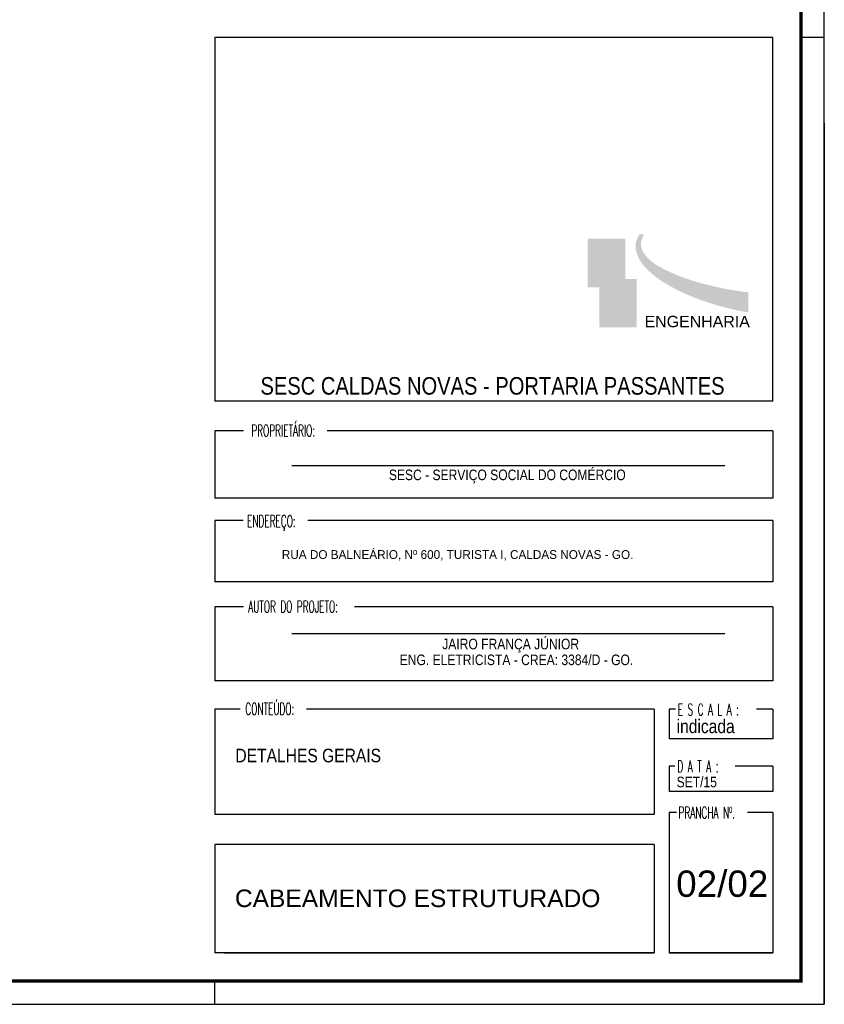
# Model space of a CAD drawing. Extents: x 45.9 to 96.9, y -282.3 to -252.9.
# Tile 15 of 17: x 85.2 to 96.9, y -282.3 to -268. Entities that reach past the tile are written whole.
import ezdxf

# ---------------------------------------------------------------- set-up
doc = ezdxf.new("R2010")
doc.units = 0
doc.header["$MEASUREMENT"] = 0
doc.layers.get('0').update_dxf_attribs({"linetype": 'CONTINUOUS'})
doc.layers.add('01', color=7, linetype='CONTINUOUS', lineweight=20)
for name, color, linetype in [('CARIMBO', 8, 'CONTINUOUS'), ('PRANCHA', 8, 'CONTINUOUS'), ('XX-FOLHA', 8, 'CONTINUOUS')]:
    doc.layers.add(name, color=color, linetype=linetype)
doc.styles.add('ARIAL', font='ARIAL.TTF')
doc.styles.add('ARIAL NARROW', font='ARIALN.TTF', dxfattribs={"width": 0.7})
doc.styles.add('AVANTG MD', font='txt')
doc.styles.add('ROMANS', font='romans')

# ---------------------------------------------------------------- blocks, each defined once
blk = doc.blocks.new('A1 1-50')
at = {"layer": 'CARIMBO', "true_color": 0x7c8b9a}
h = blk.add_hatch(color=252, dxfattribs=at)
h.paths.add_polyline_path([(3833.651, 253.798), (3833.651, 253.095), (3833.819, 253.095), (3833.819, 253.217), (3834.179, 253.217), (3834.192, 253.217), (3834.192, 253.798)])
edge = h.paths.add_edge_path(flags=16)
edge.add_spline(control_points=[(3833.722, 253.296), (3833.749, 253.283), (3833.791, 253.267), (3833.845, 253.253), (3833.933, 253.296), (3833.967, 253.376), (3833.966, 253.485), (3833.971, 253.643), (3833.968, 253.718)], knot_values=[0.400702, 0.400702, 0.400702, 0.400702, 0.87075, 1.98827, 3.128187, 4.348011, 5.428169, 9.131651, 9.131651, 9.131651, 9.131651], degree=3, periodic=0)
edge.add_line((3833.968, 253.718), (3834.008, 253.718))
edge.add_spline(control_points=[(3834.008, 253.718), (3834.012, 253.642), (3834.006, 253.483), (3834.012, 253.374), (3833.98, 253.295), (3833.884, 253.221), (3833.802, 253.23), (3833.746, 253.247), (3833.7, 253.276)], knot_values=[0.400702, 0.400702, 0.400702, 0.400702, 4.104184, 5.184342, 6.404166, 7.544083, 8.661604, 9.131651, 9.131651, 9.131651, 9.131651], degree=3, periodic=0)
edge.add_line((3833.7, 253.276), (3833.722, 253.296))
at = {"layer": 'CARIMBO', "true_color": 0x5b605f}
h = blk.add_hatch(color=251, dxfattribs=at)
edge = h.paths.add_edge_path()
edge.add_spline(control_points=[(3834.399, 253.862), (3834.322, 253.74), (3834.366, 253.507), (3834.555, 253.301), (3834.757, 253.152), (3835.078, 252.987), (3835.447, 252.851), (3835.762, 252.766), (3835.978, 252.729)], knot_values=[0.000717, 0.000717, 0.000717, 0.000717, 1.732448, 4.519062, 9.146683, 14.141697, 19.075043, 26.764517, 26.764517, 26.764517, 26.764517], degree=3, periodic=0)
edge.add_line((3835.978, 252.729), (3835.978, 253.022))
edge.add_spline(control_points=[(3835.978, 253.022), (3835.781, 253.043), (3835.489, 253.1), (3835.085, 253.21), (3834.77, 253.342), (3834.517, 253.488), (3834.394, 253.699), (3834.437, 253.801), (3834.465, 253.862)], knot_values=[0.001442, 0.001442, 0.001442, 0.001442, 7.690709, 12.624056, 17.61907, 22.246691, 25.033305, 26.764311, 26.764311, 26.764311, 26.764311], degree=3, periodic=0)
edge.add_line((3834.465, 253.862), (3834.399, 253.862))
at = {"layer": 'CARIMBO'}
h = blk.add_hatch(color=40, dxfattribs=at)
edge = h.paths.add_edge_path()
edge.add_spline(control_points=[(3833.968, 253.718), (3833.971, 253.643), (3833.966, 253.485), (3833.967, 253.376), (3833.933, 253.296), (3833.845, 253.253), (3833.791, 253.267), (3833.749, 253.283), (3833.722, 253.296)], knot_values=[0.400702, 0.400702, 0.400702, 0.400702, 4.104184, 5.184342, 6.404166, 7.544083, 8.661604, 9.131651, 9.131651, 9.131651, 9.131651], degree=3, periodic=0)
edge.add_line((3833.722, 253.296), (3833.7, 253.276))
edge.add_spline(control_points=[(3833.7, 253.276), (3833.746, 253.247), (3833.802, 253.23), (3833.884, 253.221), (3833.98, 253.295), (3834.012, 253.374), (3834.006, 253.483), (3834.012, 253.642), (3834.008, 253.718)], knot_values=[0.400702, 0.400702, 0.400702, 0.400702, 0.87075, 1.98827, 3.128187, 4.348011, 5.428169, 9.131651, 9.131651, 9.131651, 9.131651], degree=3, periodic=0)
edge.add_line((3834.008, 253.718), (3833.968, 253.718))
at = {"layer": 'CARIMBO', "true_color": 0x85a9b1}
h = blk.add_hatch(color=253, dxfattribs=at)
h.paths.add_polyline_path([(3834.359, 253.217), (3834.179, 253.217), (3833.819, 253.217), (3833.819, 252.515), (3834.359, 252.515)])
h.paths.add_polyline_path([(3834.228, 253.032), (3834.217, 253.01), (3833.986, 253.004), (3833.988, 252.852), (3834.205, 252.852), (3834.188, 252.828), (3833.988, 252.824), (3833.986, 252.602), (3833.948, 252.604), (3833.95, 252.815), (3833.895, 252.813), (3833.895, 252.85), (3833.95, 252.85), (3833.948, 252.997), (3833.915, 252.995), (3833.915, 253.033)], flags=16)
at = {"layer": 'CARIMBO'}
blk.add_hatch(color=40, dxfattribs=at).paths.add_polyline_path([(3833.95, 252.85), (3833.895, 252.85), (3833.895, 252.813), (3833.95, 252.815), (3833.948, 252.604), (3833.986, 252.602), (3833.988, 252.824), (3834.188, 252.828), (3834.205, 252.852), (3833.988, 252.852), (3833.986, 253.004), (3834.217, 253.01), (3834.228, 253.032), (3833.915, 253.033), (3833.915, 252.995), (3833.948, 252.997)])
for p, q in [((3828.248, 256.714), (3828.248, 251.443)), ((3836.33, 256.714), (3828.248, 256.714)), ((3836.33, 251.443), (3836.33, 256.714)), ((3836.33, 251.443), (3828.248, 251.443)), ((3828.662, 251.014), (3828.248, 251.014)), ((3828.248, 251.014), (3828.248, 250.038)), ((3836.33, 251.014), (3829.875, 251.014)), ((3836.33, 251.014), (3836.33, 250.038)), ((3835.637, 250.508), (3829.361, 250.508)), ((3836.33, 250.038), (3828.248, 250.038)), ((3828.248, 249.713), (3828.248, 248.824)), ((3828.656, 249.713), (3828.248, 249.713)), ((3836.33, 249.713), (3829.593, 249.713)), ((3836.33, 249.713), (3836.33, 248.824)), ((3836.33, 248.824), (3828.248, 248.824)), ((3828.248, 248.464), (3828.248, 247.391)), ((3828.662, 248.464), (3828.248, 248.464)), ((3836.33, 248.464), (3830.273, 248.464)), ((3836.33, 248.464), (3836.33, 247.391)), ((3835.637, 248.073), (3829.361, 248.073)), ((3836.33, 247.391), (3828.248, 247.391)), ((3828.248, 246.979), (3828.248, 245.455)), ((3828.616, 246.979), (3828.248, 246.979)), ((3834.613, 246.979), (3829.575, 246.979)), ((3834.613, 246.979), (3834.613, 245.455)), ((3834.827, 246.979), (3834.827, 246.55)), ((3834.92, 246.979), (3834.827, 246.979)), ((3836.33, 246.979), (3836.092, 246.979)), ((3836.33, 246.979), (3836.33, 246.55)), ((3836.33, 246.55), (3834.827, 246.55)), ((3834.827, 246.155), (3834.827, 245.785)), ((3834.911, 246.155), (3834.827, 246.155)), ((3836.33, 246.155), (3835.785, 246.155)), ((3836.33, 246.155), (3836.33, 245.785)), ((3836.33, 245.785), (3834.827, 245.785)), ((3834.613, 245.455), (3828.248, 245.455)), ((3834.613, 245.455), (3829.936, 245.455)), ((3834.827, 245.483), (3834.827, 243.449)), ((3834.934, 245.483), (3834.827, 245.483)), ((3836.33, 245.483), (3835.966, 245.483)), ((3836.33, 245.483), (3836.33, 243.449)), ((3836.33, 245.483), (3836.33, 243.449)), ((3828.248, 245.017), (3828.248, 243.449)), ((3834.613, 245.017), (3828.248, 245.017)), ((3834.613, 245.017), (3834.613, 243.449)), ((3834.613, 243.449), (3828.248, 243.449)), ((3828.388, 243.449), (3834.613, 243.449)), ((3834.827, 243.449), (3836.33, 243.449)), ((3836.33, 243.449), (3834.827, 243.449))]:
    blk.add_line(p, q, dxfattribs=at)
at = {"layer": 'PRANCHA'}
for p, q in [((3837.076, 242.703), (3837.076, 272.078)), ((3837.076, 256.714), (3836.739, 256.714)), ((3828.248, 242.703), (3828.248, 243.04)), ((3828.248, 242.703), (3828.248, 243.04)), ((3794.895, 242.703), (3837.076, 242.703))]:
    blk.add_line(p, q, dxfattribs=at)
at = {"layer": 'PRANCHA', "const_width": 0.0506}
blk.add_lwpolyline([(3795.739, 271.74), (3795.739, 243.04), (3836.739, 243.04), (3836.739, 271.74), (3795.739, 271.74)], dxfattribs=at)
at = {"layer": 'XX-FOLHA'}
blk.add_line((3837.076, 255.474), (3837.076, 242.703), dxfattribs=at)
at = {"color": 7, "insert": (3834.473, 252.681), "char_height": 0.1651, "width": 0.17766, "attachment_point": 1, "style": 'ARIAL'}
blk.add_mtext('ENGENHARIA', dxfattribs=at)
at = {"layer": 'CARIMBO', "style": 'ROMANS', "width": 0.55}
for s, p in [('PROPRIETÁRIO:', (3828.777, 250.932)), ('ENDEREÇO:', (3828.714, 249.62)), ('AUTOR DO PROJETO:', (3828.731, 248.381)), ('CONTEÚDO:', (3828.69, 246.898)), ('E S C A L A :', (3834.954, 246.888)), ('D A T A :', (3834.949, 246.065)), ('PRANCHA Nº.', (3834.965, 245.395))]:
    blk.add_text(s, height=0.1718, dxfattribs=at).set_placement(p)
at = {"layer": 'CARIMBO', "color": 4, "style": 'ARIAL NARROW'}
for s, p in [('JAIRO FRANÇA JÚNIOR', (3831.542, 247.848)), ('ENG. ELETRICISTA - CREA: 3384/D - GO.', (3830.926, 247.619))]:
    blk.add_text(s, height=0.15272, dxfattribs=at).set_placement(p)
at = {"layer": 'CARIMBO', "style": 'ARIAL NARROW'}
blk.add_text('indicada', height=0.1973, dxfattribs=at).set_placement((3834.937, 246.633))

msp = doc.modelspace()

# ---------------------------------------------------------------- block references
msp.add_blockref('A1 1-50', (-3740.175, -524.983))

# ---------------------------------------------------------------- texts
at = {"layer": '01', "color": 8, "style": 'ARIAL NARROW'}
msp.add_text('SET/15', height=0.1527, dxfattribs=at).set_placement((94.762, -279.134))
at = {"layer": 'CARIMBO', "color": 4}
for s, height, style, p in [('SESC CALDAS NOVAS - PORTARIA PASSANTES', 0.25453, 'ARIAL NARROW', (88.734, -273.444)), ('SESC - SERVIÇO SOCIAL DO COMÉRCIO', 0.15272, 'ARIAL NARROW', (90.594, -274.683)), ('RUA DO BALNEÁRIO, Nº 600, TURISTA I, CALDAS NOVAS - GO. ', 0.12726, 'AVANTG MD', (89.043, -275.825))]:
    msp.add_text(s, height=height, dxfattribs=dict(at, style=style)).set_placement(p)
at = {"layer": 'CARIMBO', "color": 150, "style": 'ARIAL NARROW'}
msp.add_text('DETALHES GERAIS', height=0.19726, dxfattribs=at).set_placement((88.371, -278.773))
at = {"layer": 'CARIMBO', "color": 5, "style": 'ARIAL'}
for s, height, p in [('02/02', 0.3818, (94.756, -280.723)), ('CABEAMENTO ESTRUTURADO', 0.25453, (88.364, -280.871))]:
    msp.add_text(s, height=height, dxfattribs=at).set_placement(p)

doc.saveas('drawing.dxf')
